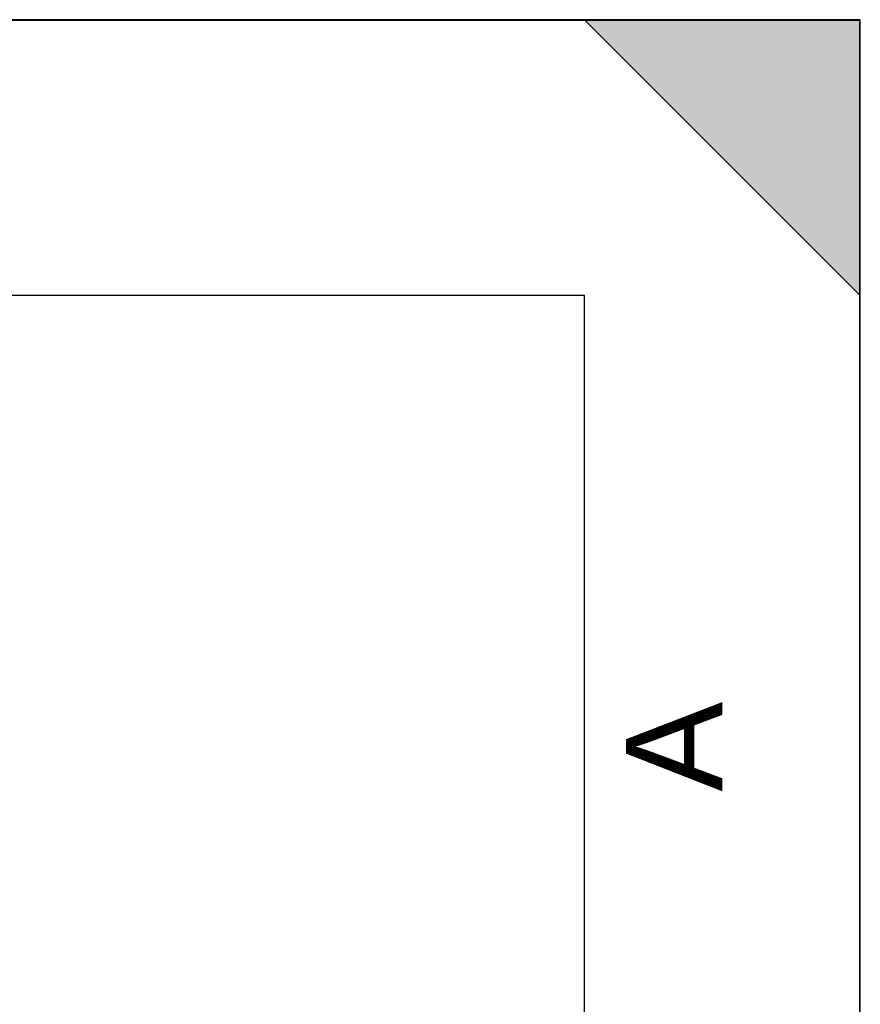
# Model space of a CAD drawing. Header units: millimetres. Extents: x 0 to 297, y 0 to 210.
# Tile 29 of 29: x 267 to 297, y 174 to 210. Entities that reach past the tile are written whole.
import ezdxf

# ---------------------------------------------------------------- set-up
doc = ezdxf.new("R2010")
doc.units = ezdxf.units.MM
doc.header["$LTSCALE"] = 16.335
doc.layers.get('0').update_dxf_attribs({"linetype": 'CONTINUOUS'})
doc.layers.add('AXES_REF', color=7, linetype='CONTINUOUS')
doc.styles.add('TEXTSTYLE_2', font='arial.ttf')

# ---------------------------------------------------------------- blocks, each defined once
blk = doc.blocks.new('MARGEA4_BL0', base_point=(148.514, 105.014))
at = {"color": 7, "linetype": 'Continuous'}
for p, q in [((297.014, 210.014), (0.014, 210.014)), ((287.014, 210.014), (297.014, 200.014)), ((297.014, 210.014), (287.014, 210.014)), ((297.014, 200.014), (287.014, 210.014)), ((297.014, 0.014), (297.014, 210.014)), ((297.014, 200.014), (297.014, 210.014)), ((297.014, 0.014), (297.014, 210.014)), ((287.014, 200.014), (10.014, 200.014)), ((287.014, 10.014), (287.014, 200.014))]:
    blk.add_line(p, q, dxfattribs=at)
blk.add_solid([(287.014, 210.014), (297.014, 200.014), (297.014, 210.014)], dxfattribs=at)
at = {"color": 2, "linetype": 'Continuous', "style": 'TEXTSTYLE_2', "oblique": 0}
blk.add_text('A', height=3.5, rotation=90, dxfattribs=at).set_placement((292.014, 182.014))

msp = doc.modelspace()

# ---------------------------------------------------------------- linework, layer by layer
at = {"color": 7, "linetype": 'Continuous'}
for p, q in [((0, 210), (297, 210)), ((297, 0), (297, 210)), ((297.014, 0.014), (297.014, 200.014))]:
    msp.add_line(p, q, dxfattribs=at)
msp.add_arc((255.122, 153.088), 23, 262.157, 262.0955, dxfattribs=at)
at = {"layer": 'AXES_REF', "color": 7, "linetype": 'Continuous'}
for radius in [23.39, 23.14]:
    msp.add_circle((255.122, 153.088), radius, dxfattribs=at)
at = {"layer": 'AXES_REF', "color": 9, "linetype": 'Continuous'}
msp.add_circle((255.122, 153.088), 23.258, dxfattribs=at)

# ---------------------------------------------------------------- block references
at = {"color": 2, "linetype": 'Continuous'}
msp.add_blockref('MARGEA4_BL0', (148.514, 105.014), dxfattribs=at)

doc.saveas('drawing.dxf')
